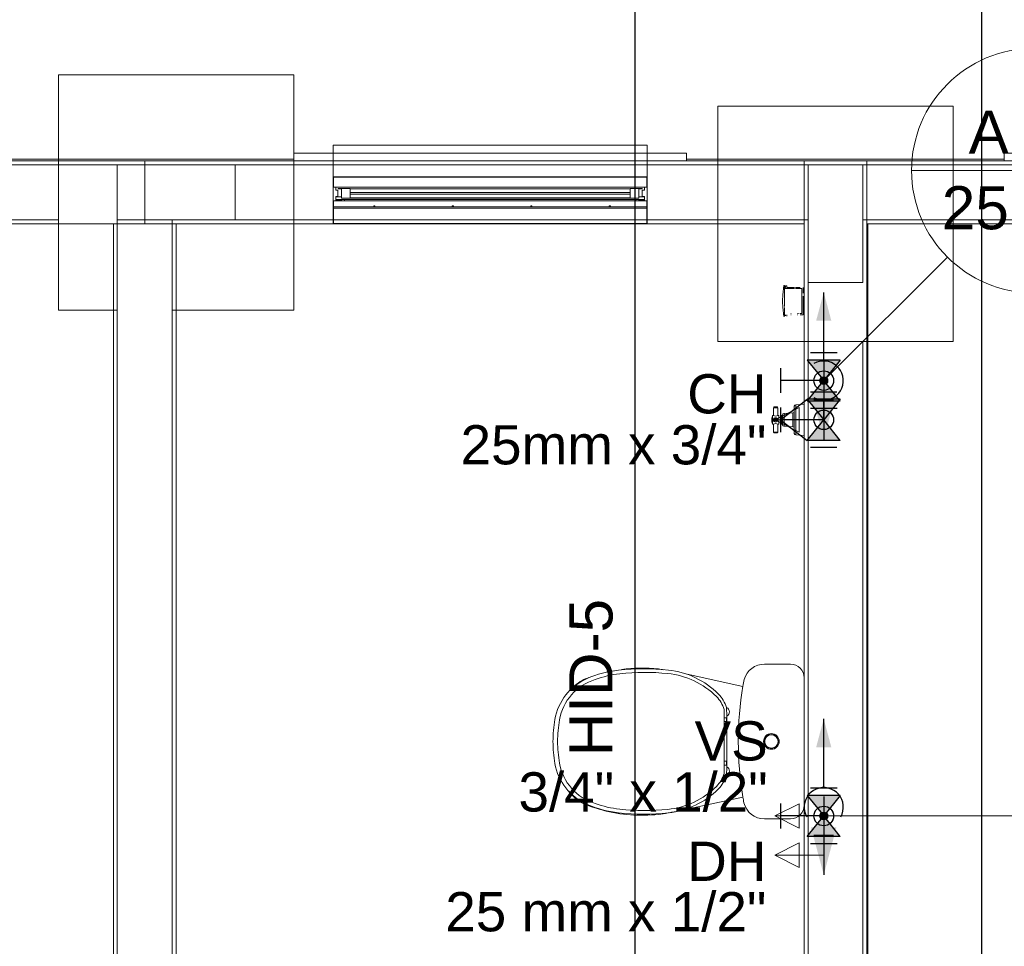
# Model space of a CAD drawing. Header units: millimetres. Extents: x -16331 to -10174, y -4135 to -3584.
# Tile 138 of 256: x -10358.94 to -10353.93, y -3988.21 to -3983.49. Entities that reach past the tile are written whole.
import ezdxf

# ---------------------------------------------------------------- set-up
doc = ezdxf.new("R2010")
doc.units = ezdxf.units.MM
doc.layers.add('A-DETL', color=7, linetype='Continuous', lineweight=5, true_color=0x00a600)
for name, color, linetype, lineweight in [('A-GLAZ', 7, 'Continuous', 5), ('AF-Indicação coluna', 5, 'Continuous', 13), ('AF-Peça de utilização', 152, 'Continuous', 18), ('DI-Detalhes', 1, 'Continuous', 30), ('I-WALL', 7, 'Continuous', 5), ('IFC-IfcBuildingElementProxy-Contorno', 250, 'Continuous', 5), ('IFC-IfcFlowFitting-Contorno', 250, 'Continuous', 5), ('IFC-IfcFurnishingElement-Contorno', 250, 'Continuous', 5), ('IFC-IfcSlab-Contorno', 250, 'Continuous', 5), ('IFC-IfcSpace-Contorno', 250, 'Continuous', 5), ('IFC-IfcWall-Contorno', 250, 'Continuous', 5), ('IFC-IfcWallStandardCase-Contorno', 250, 'Continuous', 5), ('IFC-Pilar-Contorno', 83, 'Continuous', 5), ('IFC-Sapata-Contorno', 253, 'Continuous', 5), ('IFC-Viga-Contorno', 66, 'Continuous', 5)]:
    doc.layers.add(name, color=color, linetype=linetype, lineweight=lineweight)
for name, color, linetype in [('A-WALL', 7, 'Continuous'), ('AF-Colunas', 4, 'Continuous'), ('AF-Condutos', 4, 'Continuous'), ('AF-Conexões', 4, 'Continuous'), ('AF-Sentido conduto', 7, 'Continuous'), ('P-SANR-FIXT', 7, 'Continuous'), ('Simbolos', 7, 'Continuous'), ('Simbolos_int', 8, 'Continuous'), ('Textos', 7, 'Continuous')]:
    doc.layers.add(name, color=color, linetype=linetype)
doc.styles.add('Arial', font='arial.ttf', dxfattribs={"height": 100})

msp = doc.modelspace()

# ---------------------------------------------------------------- hatches: boundary and pattern name
at = {"layer": 'AF-Colunas', "linetype": 'Continuous'}
for points in [[(-10354.8273, -3985.3298), (-10354.8274, -3985.3281), (-10354.8276, -3985.3264), (-10354.828, -3985.3247), (-10354.8285, -3985.323), (-10354.8292, -3985.3214), (-10354.83, -3985.3198), (-10354.8309, -3985.3184), (-10354.832, -3985.317), (-10354.8331, -3985.3157), (-10354.8344, -3985.3145), (-10354.8358, -3985.3134), (-10354.8373, -3985.3125), (-10354.8388, -3985.3117), (-10354.8405, -3985.311), (-10354.8421, -3985.3105), (-10354.8438, -3985.3101), (-10354.8455, -3985.3099), (-10354.8473, -3985.3098), (-10354.849, -3985.3099), (-10354.8508, -3985.3101), (-10354.8525, -3985.3105), (-10354.8541, -3985.311), (-10354.8557, -3985.3117), (-10354.8573, -3985.3125), (-10354.8588, -3985.3134), (-10354.8601, -3985.3145), (-10354.8614, -3985.3157), (-10354.8626, -3985.317), (-10354.8637, -3985.3184), (-10354.8646, -3985.3198), (-10354.8654, -3985.3214), (-10354.8661, -3985.323), (-10354.8666, -3985.3247), (-10354.867, -3985.3264), (-10354.8672, -3985.3281), (-10354.8673, -3985.3298), (-10354.8672, -3985.3316), (-10354.867, -3985.3333), (-10354.8666, -3985.335), (-10354.8661, -3985.3367), (-10354.8654, -3985.3383), (-10354.8646, -3985.3398), (-10354.8637, -3985.3413), (-10354.8626, -3985.3427), (-10354.8614, -3985.344), (-10354.8601, -3985.3452), (-10354.8588, -3985.3462), (-10354.8573, -3985.3472), (-10354.8557, -3985.348), (-10354.8541, -3985.3486), (-10354.8525, -3985.3492), (-10354.8508, -3985.3495), (-10354.849, -3985.3498), (-10354.8473, -3985.3498), (-10354.8455, -3985.3498), (-10354.8438, -3985.3495), (-10354.8421, -3985.3492), (-10354.8405, -3985.3486), (-10354.8388, -3985.348), (-10354.8373, -3985.3472), (-10354.8358, -3985.3462), (-10354.8344, -3985.3452), (-10354.8331, -3985.344), (-10354.832, -3985.3427), (-10354.8309, -3985.3413), (-10354.83, -3985.3398), (-10354.8292, -3985.3383), (-10354.8285, -3985.3367), (-10354.828, -3985.335), (-10354.8276, -3985.3333), (-10354.8274, -3985.3316)], [(-10354.8273, -3987.5498), (-10354.8274, -3987.5481), (-10354.8276, -3987.5464), (-10354.828, -3987.5447), (-10354.8285, -3987.543), (-10354.8292, -3987.5414), (-10354.83, -3987.5398), (-10354.8309, -3987.5384), (-10354.832, -3987.537), (-10354.8331, -3987.5357), (-10354.8344, -3987.5345), (-10354.8358, -3987.5335), (-10354.8373, -3987.5325), (-10354.8388, -3987.5317), (-10354.8405, -3987.531), (-10354.8421, -3987.5305), (-10354.8438, -3987.5301), (-10354.8455, -3987.5299), (-10354.8473, -3987.5298), (-10354.849, -3987.5299), (-10354.8508, -3987.5301), (-10354.8525, -3987.5305), (-10354.8541, -3987.531), (-10354.8557, -3987.5317), (-10354.8573, -3987.5325), (-10354.8588, -3987.5335), (-10354.8601, -3987.5345), (-10354.8614, -3987.5357), (-10354.8626, -3987.537), (-10354.8637, -3987.5384), (-10354.8646, -3987.5398), (-10354.8654, -3987.5414), (-10354.8661, -3987.543), (-10354.8666, -3987.5447), (-10354.867, -3987.5464), (-10354.8672, -3987.5481), (-10354.8673, -3987.5498), (-10354.8672, -3987.5516), (-10354.867, -3987.5533), (-10354.8666, -3987.555), (-10354.8661, -3987.5567), (-10354.8654, -3987.5583), (-10354.8646, -3987.5598), (-10354.8637, -3987.5613), (-10354.8626, -3987.5627), (-10354.8614, -3987.564), (-10354.8601, -3987.5652), (-10354.8588, -3987.5662), (-10354.8573, -3987.5672), (-10354.8557, -3987.568), (-10354.8541, -3987.5686), (-10354.8525, -3987.5692), (-10354.8508, -3987.5695), (-10354.849, -3987.5698), (-10354.8473, -3987.5698), (-10354.8455, -3987.5698), (-10354.8438, -3987.5695), (-10354.8421, -3987.5692), (-10354.8405, -3987.5686), (-10354.8388, -3987.568), (-10354.8373, -3987.5672), (-10354.8358, -3987.5662), (-10354.8344, -3987.5652), (-10354.8331, -3987.564), (-10354.832, -3987.5627), (-10354.8309, -3987.5613), (-10354.83, -3987.5598), (-10354.8292, -3987.5583), (-10354.8285, -3987.5567), (-10354.828, -3987.555), (-10354.8276, -3987.5533), (-10354.8274, -3987.5516)]]:
    msp.add_hatch(color=140, dxfattribs=at).paths.add_polyline_path(points)
at = {"layer": 'AF-Condutos', "linetype": 'Continuous'}
for points in [[(-10354.8473, -3984.8798), (-10354.8861, -3985.0247), (-10354.8085, -3985.0247)], [(-10354.8473, -3987.0548), (-10354.8861, -3987.1997), (-10354.8085, -3987.1997)]]:
    msp.add_hatch(color=151, dxfattribs=at).paths.add_polyline_path(points)
at = {"layer": 'AF-Sentido conduto', "linetype": 'Continuous'}
for points in [[(-10354.8473, -3985.6298), (-10354.7826, -3985.3884), (-10354.912, -3985.3884)], [(-10354.8473, -3987.8498), (-10354.7826, -3987.6084), (-10354.912, -3987.6084)]]:
    msp.add_hatch(color=140, dxfattribs=at).paths.add_polyline_path(points)
at = {"layer": 'Simbolos', "linetype": 'Continuous'}
for points in [[(-10354.8473, -3985.3298), (-10354.7631, -3985.2248), (-10354.9311, -3985.2248)], [(-10354.7631, -3985.4348), (-10354.9311, -3985.4348), (-10354.8473, -3985.3298)], [(-10354.8476, -3985.5298), (-10354.7635, -3985.4248), (-10354.9315, -3985.4248)], [(-10354.7635, -3985.6348), (-10354.9315, -3985.6348), (-10354.8476, -3985.5298)], [(-10354.8473, -3987.5498), (-10354.7631, -3987.4448), (-10354.9311, -3987.4448)], [(-10354.7631, -3987.6548), (-10354.9311, -3987.6548), (-10354.8473, -3987.5498)]]:
    msp.add_hatch(color=5, dxfattribs=at).paths.add_polyline_path(points)

# ---------------------------------------------------------------- linework, layer by layer
at = {"layer": 'A-DETL', "color": 7, "lineweight": 5}
for p, q in [((-10355.7471, -3984.1298), (-10357.3471, -3984.1298)), ((-10357.3471, -3984.1298), (-10357.3471, -3984.1698)), ((-10355.7471, -3984.1698), (-10355.7471, -3984.1298)), ((-10357.3471, -3984.1698), (-10357.3471, -3984.2898)), ((-10355.7471, -3984.2898), (-10355.7471, -3984.1698)), ((-10358.4473, -3984.2296), (-10358.4473, -3984.5096)), ((-10357.8473, -3984.2296), (-10358.4473, -3984.2296)), ((-10357.8473, -3984.5096), (-10357.8473, -3984.2296)), ((-10354.6473, -3984.2298), (-10354.9273, -3984.2298)), ((-10354.9273, -3984.2298), (-10354.9273, -3984.8298)), ((-10354.6473, -3984.8298), (-10354.6473, -3984.2298)), ((-10357.3471, -3984.2898), (-10355.7471, -3984.2898)), ((-10358.4473, -3984.5096), (-10357.8473, -3984.5096)), ((-10354.9273, -3984.8298), (-10354.6473, -3984.8298))]:
    msp.add_line(p, q, dxfattribs=at)
at = {"layer": 'A-GLAZ', "lineweight": 5}
for p, q in [((-10357.3451, -3984.2918), (-10357.3327, -3984.2917)), ((-10357.3451, -3984.3438), (-10357.3451, -3984.2918)), ((-10357.3451, -3984.2918), (-10355.7491, -3984.2918)), ((-10357.3327, -3984.2917), (-10357.3333, -3984.2898)), ((-10357.3327, -3984.2917), (-10355.7615, -3984.2917)), ((-10355.7609, -3984.2898), (-10355.7615, -3984.2917)), ((-10355.7615, -3984.2917), (-10355.7491, -3984.2918)), ((-10355.7491, -3984.2918), (-10355.7491, -3984.3438)), ((-10357.3327, -3984.344), (-10357.3451, -3984.3438)), ((-10357.3451, -3984.3438), (-10355.7491, -3984.3438)), ((-10357.3327, -3984.359), (-10357.3327, -3984.344)), ((-10357.3225, -3984.359), (-10357.3327, -3984.359)), ((-10357.3225, -3984.3906), (-10357.3225, -3984.359)), ((-10357.2597, -3984.3498), (-10357.3221, -3984.3498)), ((-10357.3221, -3984.3498), (-10357.3221, -3984.352)), ((-10357.3221, -3984.352), (-10357.3043, -3984.352)), ((-10357.3043, -3984.352), (-10357.3043, -3984.3998)), ((-10357.2597, -3984.3998), (-10357.2597, -3984.3498)), ((-10357.2597, -3984.3524), (-10355.8345, -3984.3524)), ((-10355.7721, -3984.3498), (-10355.8345, -3984.3498)), ((-10355.8345, -3984.3498), (-10355.8345, -3984.3998)), ((-10355.7899, -3984.3998), (-10355.7899, -3984.352)), ((-10355.7899, -3984.352), (-10355.7721, -3984.352)), ((-10355.7721, -3984.352), (-10355.7721, -3984.3498)), ((-10355.7717, -3984.359), (-10355.7717, -3984.3906)), ((-10355.7615, -3984.359), (-10355.7717, -3984.359)), ((-10355.7491, -3984.3438), (-10355.7615, -3984.344)), ((-10355.7615, -3984.344), (-10355.7615, -3984.359)), ((-10357.3451, -3984.5278), (-10357.3451, -3984.4138)), ((-10357.3451, -3984.4138), (-10357.2893, -3984.4138)), ((-10357.3327, -3984.4116), (-10357.3327, -3984.3906)), ((-10357.3327, -3984.3906), (-10357.3225, -3984.3906)), ((-10357.3327, -3984.3918), (-10357.3043, -3984.3918)), ((-10357.3043, -3984.4068), (-10357.3327, -3984.4068)), ((-10357.3043, -3984.4116), (-10357.3327, -3984.4116)), ((-10357.3043, -3984.3998), (-10357.2597, -3984.3998)), ((-10357.2893, -3984.4068), (-10357.3043, -3984.4068)), ((-10357.3043, -3984.4068), (-10357.3043, -3984.4116)), ((-10357.2893, -3984.4138), (-10357.2893, -3984.4068)), ((-10355.8049, -3984.4068), (-10357.2893, -3984.4068)), ((-10357.2893, -3984.4138), (-10355.8049, -3984.4138)), ((-10357.2597, -3984.3708), (-10357.2597, -3984.3788)), ((-10355.8345, -3984.3708), (-10357.2597, -3984.3708)), ((-10357.2597, -3984.3788), (-10355.8345, -3984.3788)), ((-10355.8345, -3984.3972), (-10357.2597, -3984.3972)), ((-10355.8345, -3984.3998), (-10357.2597, -3984.3998)), ((-10355.8345, -3984.3788), (-10355.8345, -3984.3708)), ((-10355.8345, -3984.3998), (-10355.7899, -3984.3998)), ((-10355.7899, -3984.4068), (-10355.8049, -3984.4068)), ((-10355.8049, -3984.4068), (-10355.8049, -3984.4138)), ((-10355.8049, -3984.4138), (-10355.7491, -3984.4138)), ((-10355.7899, -3984.3918), (-10355.7615, -3984.3918)), ((-10355.7899, -3984.4116), (-10355.7899, -3984.4068)), ((-10355.7615, -3984.4068), (-10355.7899, -3984.4068)), ((-10355.7615, -3984.4116), (-10355.7899, -3984.4116)), ((-10355.7717, -3984.3906), (-10355.7615, -3984.3906)), ((-10355.7615, -3984.3906), (-10355.7615, -3984.4116)), ((-10355.7491, -3984.4138), (-10355.7491, -3984.5278)), ((-10357.1401, -3984.4438), (-10357.3451, -3984.4438)), ((-10355.7491, -3984.4498), (-10357.3451, -3984.4498)), ((-10357.1401, -3984.4378), (-10357.1401, -3984.4438)), ((-10357.1341, -3984.4378), (-10357.1401, -3984.4378)), ((-10357.1401, -3984.4438), (-10357.1341, -3984.4438)), ((-10357.1341, -3984.4438), (-10357.1341, -3984.4378)), ((-10356.7401, -3984.4438), (-10357.1341, -3984.4438)), ((-10356.7401, -3984.4378), (-10356.7401, -3984.4438)), ((-10356.7341, -3984.4378), (-10356.7401, -3984.4378)), ((-10356.7401, -3984.4438), (-10356.7341, -3984.4438)), ((-10356.7341, -3984.4438), (-10356.7341, -3984.4378)), ((-10356.3401, -3984.4438), (-10356.7341, -3984.4438)), ((-10356.3401, -3984.4378), (-10356.3401, -3984.4438)), ((-10356.3341, -3984.4378), (-10356.3401, -3984.4378)), ((-10356.3401, -3984.4438), (-10356.3341, -3984.4438)), ((-10356.3341, -3984.4438), (-10356.3341, -3984.4378)), ((-10355.9401, -3984.4438), (-10356.3341, -3984.4438)), ((-10355.9401, -3984.4378), (-10355.9401, -3984.4438)), ((-10355.9341, -3984.4378), (-10355.9401, -3984.4378)), ((-10355.9401, -3984.4438), (-10355.9341, -3984.4438)), ((-10355.9341, -3984.4438), (-10355.9341, -3984.4378)), ((-10355.7491, -3984.4438), (-10355.9341, -3984.4438)), ((-10357.3471, -3984.5298), (-10357.3333, -3984.5298)), ((-10357.3327, -3984.528), (-10357.3451, -3984.5278)), ((-10357.3451, -3984.5278), (-10355.7491, -3984.5278)), ((-10357.3333, -3984.5298), (-10357.3327, -3984.528)), ((-10357.3333, -3984.5298), (-10355.7609, -3984.5298)), ((-10357.3327, -3984.528), (-10355.7615, -3984.528)), ((-10355.7491, -3984.5278), (-10355.7615, -3984.528)), ((-10355.7615, -3984.528), (-10355.7609, -3984.5298)), ((-10355.7609, -3984.5298), (-10355.7471, -3984.5298))]:
    msp.add_line(p, q, dxfattribs=at)
at = {"layer": 'A-WALL', "lineweight": 5}
for p, q in [((-10357.3471, -3984.1698), (-10357.5471, -3984.1698)), ((-10357.5471, -3984.1698), (-10357.5471, -3984.2098)), ((-10357.5471, -3984.2098), (-10357.3471, -3984.2098)), ((-10355.5471, -3984.1698), (-10355.7471, -3984.1698)), ((-10355.7471, -3984.2098), (-10355.5471, -3984.2098)), ((-10355.5471, -3984.2098), (-10355.5471, -3984.1698)), ((-10354.6273, -3984.5298), (-10354.6233, -3984.5338)), ((-10354.6233, -3984.5338), (-10354.6233, -3990.4698))]:
    msp.add_line(p, q, dxfattribs=at)
at = {"layer": 'AF-Colunas'}
for centre in [(-10354.8473, -3985.3298), (-10354.8473, -3987.5498)]:
    msp.add_circle(centre, 0.02, dxfattribs=at)
at = {"layer": 'AF-Condutos'}
msp.add_line((-10354.8473, -3987.5048), (-10354.8473, -3987.5298), dxfattribs=at)
for points in [[(-10354.8473, -3985.2298), (-10354.8473, -3984.8798)], [(-10354.8973, -3985.4164), (-10354.8833, -3985.4231), (-10354.8685, -3985.4276), (-10354.8531, -3985.4297), (-10354.8376, -3985.4294), (-10354.8223, -3985.4267), (-10354.8077, -3985.4217), (-10354.794, -3985.4144), (-10354.7815, -3985.4052), (-10354.7707, -3985.3941), (-10354.7617, -3985.3815), (-10354.7547, -3985.3677), (-10354.75, -3985.3529), (-10354.7476, -3985.3376), (-10354.7476, -3985.3221), (-10354.75, -3985.3068), (-10354.7547, -3985.292), (-10354.7617, -3985.2782), (-10354.7707, -3985.2656), (-10354.7815, -3985.2545), (-10354.794, -3985.2452), (-10354.8077, -3985.238), (-10354.8223, -3985.233), (-10354.8376, -3985.2303), (-10354.8531, -3985.23), (-10354.8685, -3985.2321), (-10354.8833, -3985.2365), (-10354.8973, -3985.2432)], [(-10354.8473, -3987.4048), (-10354.8473, -3987.0548)], [(-10354.7607, -3987.5548), (-10354.754, -3987.5409), (-10354.7496, -3987.526), (-10354.7475, -3987.5107), (-10354.7478, -3987.4952), (-10354.7505, -3987.4799), (-10354.7555, -3987.4652), (-10354.7627, -3987.4515), (-10354.7719, -3987.4391), (-10354.783, -3987.4282), (-10354.7956, -3987.4192), (-10354.8095, -3987.4123), (-10354.8242, -3987.4075), (-10354.8395, -3987.4051), (-10354.855, -3987.4051), (-10354.8704, -3987.4075), (-10354.8851, -3987.4123), (-10354.899, -3987.4192), (-10354.9116, -3987.4282), (-10354.9226, -3987.4391), (-10354.9319, -3987.4515), (-10354.9391, -3987.4652), (-10354.9441, -3987.4799), (-10354.9468, -3987.4952), (-10354.9471, -3987.5107), (-10354.945, -3987.526), (-10354.9406, -3987.5409), (-10354.9339, -3987.5548)]]:
    msp.add_lwpolyline(points, dxfattribs=at)
at = {"layer": 'AF-Conexões'}
for p, q in [((-10354.8473, -3985.3298), (-10354.8473, -3985.4298)), ((-10354.7973, -3985.4298), (-10354.8973, -3985.4298)), ((-10354.8973, -3985.4298), (-10354.7973, -3985.4298)), ((-10354.8473, -3985.5298), (-10354.8473, -3985.4298)), ((-10354.8473, -3987.5498), (-10354.8473, -3987.6498)), ((-10354.7973, -3987.6498), (-10354.8973, -3987.6498))]:
    msp.add_line(p, q, dxfattribs=at)
for centre in [(-10354.8473, -3985.3298), (-10354.8473, -3985.5298), (-10354.8473, -3987.5498), (-10354.8473, -3987.5498)]:
    msp.add_circle(centre, 0.05, dxfattribs=at)
at = {"layer": 'AF-Indicação coluna'}
for p, q in [((-10354.3998, -3984.2588), (-10353.1526, -3984.2588)), ((-10354.2172, -3984.6997), (-10354.8331, -3985.3157)), ((-10353.3462, -3987.5498), (-10354.8273, -3987.5498))]:
    msp.add_line(p, q, dxfattribs=at)
msp.add_circle((-10353.7762, -3984.2588), 0.6236, dxfattribs=at)
at = {"layer": 'AF-Peça de utilização'}
for p, q in [((-10354.9723, -3985.4673), (-10355.0973, -3985.5298)), ((-10354.9723, -3985.5923), (-10354.9723, -3985.4673)), ((-10354.8473, -3985.5298), (-10355.0973, -3985.5298)), ((-10355.0973, -3985.5298), (-10354.9723, -3985.5923)), ((-10354.9723, -3987.4873), (-10355.0973, -3987.5498)), ((-10354.9723, -3987.6123), (-10354.9723, -3987.4873)), ((-10354.8473, -3987.5498), (-10355.0973, -3987.5498)), ((-10355.0973, -3987.5498), (-10354.9723, -3987.6123)), ((-10354.8973, -3987.6498), (-10354.7973, -3987.6498)), ((-10354.8473, -3987.7498), (-10354.8473, -3987.6498)), ((-10354.9723, -3987.6873), (-10355.0973, -3987.7498)), ((-10354.9723, -3987.8123), (-10354.9723, -3987.6873)), ((-10354.8473, -3987.7498), (-10355.0973, -3987.7498)), ((-10355.0973, -3987.7498), (-10354.9723, -3987.8123))]:
    msp.add_line(p, q, dxfattribs=at)
for centre in [(-10354.8473, -3985.5298), (-10354.8473, -3987.5498)]:
    msp.add_circle(centre, 0.05, dxfattribs=at)
at = {"layer": 'AF-Sentido conduto'}
for points in [[(-10354.8473, -3985.2298), (-10354.8473, -3985.6298)], [(-10354.8473, -3987.4498), (-10354.8473, -3987.8498)]]:
    msp.add_lwpolyline(points, dxfattribs=at)
at = {"layer": 'DI-Detalhes'}
msp.add_line((-10355.8107, -3981.9069), (-10355.8107, -3991.7811), dxfattribs=at)
msp.add_lwpolyline([(-10359.1417, -3982.8737), (-10354.0429, -3982.8737), (-10354.0429, -3990.783), (-10359.1417, -3990.783), (-10359.1417, -3982.8737)], dxfattribs=at)
at = {"layer": 'I-WALL', "lineweight": 5}
for p, q in [((-10357.3471, -3984.2098), (-10359.3671, -3984.2098)), ((-10353.7272, -3984.2098), (-10355.7471, -3984.2098)), ((-10357.3471, -3984.5298), (-10357.3471, -3984.2898)), ((-10355.7471, -3984.2898), (-10355.7471, -3984.5298)), ((-10359.3671, -3984.5298), (-10358.4671, -3984.5298)), ((-10358.4671, -3984.5298), (-10358.4671, -3990.4698)), ((-10358.1471, -3989.9698), (-10358.1471, -3984.5298)), ((-10358.1471, -3984.5298), (-10357.3471, -3984.5298)), ((-10355.7471, -3984.5298), (-10354.9473, -3984.5298)), ((-10354.9473, -3984.5298), (-10354.9473, -3989.9698)), ((-10354.6273, -3984.5298), (-10353.7272, -3984.5298)), ((-10354.6273, -3990.4698), (-10354.6273, -3984.5298))]:
    msp.add_line(p, q, dxfattribs=at)
at = {"layer": 'IFC-IfcBuildingElementProxy-Contorno', "lineweight": 5}
for p, q in [((-10355.0515, -3984.8452), (-10355.0557, -3984.8929)), ((-10355.0502, -3984.8452), (-10355.0515, -3984.8452)), ((-10355.0474, -3984.8452), (-10355.0502, -3984.8452)), ((-10355.0474, -3984.8541), (-10355.0474, -3984.8452)), ((-10355.0474, -3984.8601), (-10355.0474, -3984.8541)), ((-10355.0474, -3984.8911), (-10355.0474, -3984.8601)), ((-10355.0558, -3984.8954), (-10355.0577, -3984.9187)), ((-10355.0577, -3984.9187), (-10355.0577, -3984.9205)), ((-10355.0557, -3984.8929), (-10355.0558, -3984.8954)), ((-10355.0474, -3984.8961), (-10355.0474, -3984.8911)), ((-10355.0474, -3984.9191), (-10355.0474, -3984.8961)), ((-10355.0474, -3984.9241), (-10355.0474, -3984.9191)), ((-10355.0577, -3984.9205), (-10355.0577, -3984.9228)), ((-10355.0577, -3984.9228), (-10355.0577, -3984.9254)), ((-10355.0577, -3984.9254), (-10355.0577, -3984.9277)), ((-10355.0577, -3984.9277), (-10355.0577, -3984.9295)), ((-10355.0577, -3984.9295), (-10355.0558, -3984.9528)), ((-10355.0558, -3984.9528), (-10355.0557, -3984.9553)), ((-10355.0557, -3984.9553), (-10355.0515, -3985.003)), ((-10355.0474, -3984.9291), (-10355.0474, -3984.9241)), ((-10355.0474, -3984.9521), (-10355.0474, -3984.9291)), ((-10355.0474, -3984.9881), (-10355.0474, -3984.9571)), ((-10355.0515, -3985.003), (-10355.0502, -3985.003)), ((-10355.0474, -3984.9941), (-10355.0474, -3984.9881)), ((-10355.0474, -3985.003), (-10355.0474, -3984.9941))]:
    msp.add_line(p, q, dxfattribs=at)
at = {"layer": 'IFC-IfcFlowFitting-Contorno', "lineweight": 5}
for p, q in [((-10355.0474, -3984.8541), (-10355.0474, -3984.8583)), ((-10355.0436, -3984.8541), (-10355.0474, -3984.8541)), ((-10355.0474, -3984.8583), (-10355.0474, -3984.8601)), ((-10355.0474, -3984.8601), (-10355.0294, -3984.8601)), ((-10355.0419, -3984.8541), (-10355.0436, -3984.8541)), ((-10355.0419, -3984.8462), (-10355.0419, -3984.8475)), ((-10355.0399, -3984.8462), (-10355.0419, -3984.8462)), ((-10355.0419, -3984.8475), (-10355.0419, -3984.8487)), ((-10355.0419, -3984.8487), (-10355.0419, -3984.8541)), ((-10355.0359, -3984.8462), (-10355.0399, -3984.8462)), ((-10355.0359, -3984.8475), (-10355.0359, -3984.8462)), ((-10355.0359, -3984.8487), (-10355.0359, -3984.8475)), ((-10355.0359, -3984.8541), (-10355.0359, -3984.8487)), ((-10355.0248, -3984.8541), (-10355.0359, -3984.8541)), ((-10355.0294, -3984.8601), (-10355.028, -3984.8601)), ((-10355.028, -3984.8601), (-10355.0198, -3984.8601)), ((-10355.0201, -3984.8541), (-10355.0248, -3984.8541)), ((-10355.0198, -3984.8541), (-10355.0201, -3984.8541)), ((-10355.0184, -3984.8541), (-10355.0198, -3984.8541)), ((-10355.0198, -3984.8601), (-10355.0184, -3984.8601)), ((-10355.0176, -3984.8541), (-10355.0184, -3984.8541)), ((-10355.0184, -3984.8601), (-10355.0176, -3984.8601)), ((-10355.015, -3984.8541), (-10355.0176, -3984.8541)), ((-10355.0176, -3984.8601), (-10355.015, -3984.8601)), ((-10355.0141, -3984.8541), (-10355.015, -3984.8541)), ((-10355.015, -3984.8601), (-10355.0141, -3984.8601)), ((-10355.0102, -3984.8541), (-10355.0141, -3984.8541)), ((-10355.0141, -3984.8601), (-10355.0102, -3984.8601)), ((-10355.0094, -3984.8541), (-10355.0102, -3984.8541)), ((-10355.0102, -3984.8601), (-10355.0094, -3984.8601)), ((-10355.0043, -3984.8541), (-10355.0094, -3984.8541)), ((-10355.0094, -3984.8601), (-10355.0043, -3984.8601)), ((-10355.0037, -3984.8541), (-10355.0043, -3984.8541)), ((-10355.0043, -3984.8601), (-10355.0037, -3984.8601)), ((-10354.998, -3984.8541), (-10355.0037, -3984.8541)), ((-10355.0037, -3984.8601), (-10354.998, -3984.8601)), ((-10354.9974, -3984.8541), (-10354.998, -3984.8541)), ((-10354.998, -3984.8601), (-10354.9974, -3984.8601)), ((-10354.9969, -3984.8541), (-10354.9974, -3984.8541)), ((-10354.9974, -3984.8601), (-10354.9969, -3984.8601)), ((-10354.9905, -3984.8541), (-10354.9911, -3984.8541)), ((-10354.9911, -3984.8601), (-10354.9905, -3984.8601)), ((-10354.9854, -3984.8541), (-10354.9905, -3984.8541)), ((-10354.9905, -3984.8601), (-10354.9854, -3984.8601)), ((-10354.9846, -3984.8541), (-10354.9854, -3984.8541)), ((-10354.9854, -3984.8601), (-10354.9846, -3984.8601)), ((-10354.9807, -3984.8541), (-10354.9846, -3984.8541)), ((-10354.9846, -3984.8601), (-10354.9807, -3984.8601)), ((-10354.9798, -3984.8541), (-10354.9807, -3984.8541)), ((-10354.9807, -3984.8601), (-10354.9798, -3984.8601)), ((-10354.9772, -3984.8541), (-10354.9798, -3984.8541)), ((-10354.9798, -3984.8601), (-10354.9772, -3984.8601)), ((-10354.9765, -3984.8541), (-10354.9772, -3984.8541)), ((-10354.9772, -3984.8601), (-10354.9765, -3984.8601)), ((-10354.9751, -3984.8541), (-10354.9765, -3984.8541)), ((-10354.9765, -3984.8601), (-10354.9751, -3984.8601)), ((-10354.9687, -3984.8541), (-10354.9751, -3984.8541)), ((-10354.9751, -3984.8601), (-10354.9747, -3984.8601)), ((-10354.9747, -3984.8601), (-10354.9699, -3984.8601)), ((-10354.9699, -3984.8601), (-10354.9584, -3984.8601)), ((-10354.9675, -3984.8541), (-10354.9687, -3984.8541)), ((-10354.9584, -3984.8601), (-10354.9584, -3984.8794)), ((-10354.9524, -3984.877), (-10354.9524, -3984.8541)), ((-10354.9584, -3984.8805), (-10354.9584, -3984.8818)), ((-10354.9584, -3984.8818), (-10354.9584, -3984.8839)), ((-10354.9584, -3984.8839), (-10354.9584, -3984.8861)), ((-10354.9584, -3984.8861), (-10354.9584, -3984.8983)), ((-10354.9584, -3984.8983), (-10354.9584, -3984.9001)), ((-10354.9584, -3984.9001), (-10354.9584, -3984.901)), ((-10354.9584, -3984.902), (-10354.9584, -3984.9046)), ((-10354.9584, -3984.9046), (-10354.9584, -3984.9058)), ((-10354.9584, -3984.9058), (-10354.9584, -3984.9072)), ((-10354.9584, -3984.9072), (-10354.9584, -3984.9105)), ((-10354.9584, -3984.9105), (-10354.9584, -3984.9117)), ((-10354.9584, -3984.9117), (-10354.9584, -3984.9132)), ((-10354.9584, -3984.9132), (-10354.9584, -3984.9171)), ((-10354.9584, -3984.9171), (-10354.9584, -3984.9183)), ((-10354.9584, -3984.9195), (-10354.9584, -3984.9241)), ((-10354.9524, -3984.8783), (-10354.9524, -3984.877)), ((-10354.9524, -3984.8797), (-10354.9524, -3984.8783)), ((-10354.9524, -3984.882), (-10354.9524, -3984.8797)), ((-10354.9524, -3984.8844), (-10354.9524, -3984.882)), ((-10354.9524, -3984.9001), (-10354.9524, -3984.8983)), ((-10354.9524, -3984.901), (-10354.9524, -3984.9001)), ((-10354.9524, -3984.9046), (-10354.9524, -3984.902)), ((-10354.9524, -3984.9058), (-10354.9524, -3984.9046)), ((-10354.9524, -3984.9072), (-10354.9524, -3984.9058)), ((-10354.9524, -3984.9105), (-10354.9524, -3984.9072)), ((-10354.9524, -3984.9117), (-10354.9524, -3984.9105)), ((-10354.9524, -3984.9132), (-10354.9524, -3984.9117)), ((-10354.9524, -3984.9171), (-10354.9524, -3984.9132)), ((-10354.9524, -3984.9182), (-10354.9524, -3984.9171)), ((-10354.9524, -3984.9195), (-10354.9524, -3984.9182)), ((-10354.9524, -3984.9241), (-10354.9524, -3984.9195)), ((-10354.9584, -3984.9241), (-10354.9584, -3984.9287)), ((-10354.9584, -3984.9287), (-10354.9584, -3984.9299)), ((-10354.9584, -3984.9299), (-10354.9584, -3984.9311)), ((-10354.9584, -3984.9311), (-10354.9584, -3984.935)), ((-10354.9584, -3984.935), (-10354.9584, -3984.9365)), ((-10354.9584, -3984.9365), (-10354.9584, -3984.9377)), ((-10354.9584, -3984.9377), (-10354.9584, -3984.941)), ((-10354.9584, -3984.941), (-10354.9584, -3984.9424)), ((-10354.9584, -3984.9424), (-10354.9584, -3984.9436)), ((-10354.9584, -3984.9436), (-10354.9584, -3984.9462)), ((-10354.9584, -3984.9472), (-10354.9584, -3984.9481)), ((-10354.9584, -3984.9481), (-10354.9584, -3984.9499)), ((-10354.9584, -3984.9499), (-10354.9584, -3984.9621)), ((-10354.9584, -3984.9621), (-10354.9584, -3984.9643)), ((-10354.9584, -3984.9643), (-10354.9584, -3984.9664)), ((-10354.9584, -3984.9664), (-10354.9584, -3984.9677)), ((-10354.9584, -3984.9688), (-10354.9584, -3984.9881)), ((-10354.9524, -3984.9287), (-10354.9524, -3984.9241)), ((-10354.9524, -3984.9299), (-10354.9524, -3984.9287)), ((-10354.9524, -3984.9311), (-10354.9524, -3984.9299)), ((-10354.9524, -3984.935), (-10354.9524, -3984.9311)), ((-10354.9524, -3984.9365), (-10354.9524, -3984.935)), ((-10354.9524, -3984.9377), (-10354.9524, -3984.9365)), ((-10354.9524, -3984.941), (-10354.9524, -3984.9377)), ((-10354.9524, -3984.9424), (-10354.9524, -3984.941)), ((-10354.9524, -3984.9436), (-10354.9524, -3984.9424)), ((-10354.9524, -3984.9462), (-10354.9524, -3984.9436)), ((-10354.9524, -3984.9481), (-10354.9524, -3984.9472)), ((-10354.9524, -3984.9499), (-10354.9524, -3984.9481)), ((-10354.9524, -3984.9638), (-10354.9524, -3984.9499)), ((-10354.9524, -3984.9662), (-10354.9524, -3984.9638)), ((-10354.9524, -3984.9685), (-10354.9524, -3984.9662)), ((-10354.9524, -3984.9699), (-10354.9524, -3984.9685)), ((-10354.9524, -3984.9712), (-10354.9524, -3984.9699)), ((-10355.0419, -3984.9941), (-10355.0419, -3984.9995)), ((-10355.0359, -3984.9995), (-10355.0359, -3984.9941)), ((-10355.0359, -3985.0007), (-10355.0359, -3984.9995)), ((-10355.0141, -3984.9881), (-10355.015, -3984.9881)), ((-10355.015, -3984.9941), (-10355.0141, -3984.9941)), ((-10354.9798, -3984.9881), (-10354.9807, -3984.9881)), ((-10354.9807, -3984.9941), (-10354.9798, -3984.9941)), ((-10354.9747, -3984.9881), (-10354.9751, -3984.9881)), ((-10354.9584, -3984.9881), (-10354.9699, -3984.9881)), ((-10354.9675, -3984.9941), (-10354.9524, -3984.9941)), ((-10354.9524, -3984.9941), (-10354.9524, -3984.9712))]:
    msp.add_line(p, q, dxfattribs=at)
at = {"layer": 'IFC-IfcFurnishingElement-Contorno', "lineweight": 5}
for p, q in [((-10357.3471, -3984.1298), (-10357.3471, -3984.1315)), ((-10355.7471, -3984.1298), (-10357.3471, -3984.1298)), ((-10357.3471, -3984.1315), (-10357.3471, -3984.1363)), ((-10357.3471, -3984.1363), (-10357.3471, -3984.1428)), ((-10357.3471, -3984.1428), (-10357.3471, -3984.1698)), ((-10355.7471, -3984.1315), (-10355.7471, -3984.1298)), ((-10355.7471, -3984.1363), (-10355.7471, -3984.1315)), ((-10355.7471, -3984.1428), (-10355.7471, -3984.1363)), ((-10355.7471, -3984.1698), (-10355.7471, -3984.1428))]:
    msp.add_line(p, q, dxfattribs=at)
at = {"layer": 'IFC-IfcSlab-Contorno', "lineweight": 5}
for p, q in [((-10359.1671, -3984.2098), (-10357.5471, -3984.2098)), ((-10355.5471, -3984.2098), (-10353.9272, -3984.2098))]:
    msp.add_line(p, q, dxfattribs=at)
at = {"layer": 'IFC-IfcSpace-Contorno', "lineweight": 5}
for p, q in [((-10358.4671, -3984.5298), (-10362.9948, -3984.5298)), ((-10358.4671, -3989.9698), (-10358.4671, -3984.5298)), ((-10358.1471, -3984.5298), (-10358.1471, -3989.6611)), ((-10357.9655, -3984.5298), (-10358.1471, -3984.5298)), ((-10355.093, -3984.5298), (-10357.9655, -3984.5298)), ((-10355.0782, -3984.5298), (-10355.093, -3984.5298)), ((-10355.0628, -3984.5298), (-10355.0782, -3984.5298)), ((-10355.0603, -3984.5298), (-10355.0628, -3984.5298)), ((-10355.0577, -3984.5298), (-10355.0603, -3984.5298)), ((-10355.0551, -3984.5298), (-10355.0577, -3984.5298)), ((-10355.0527, -3984.5298), (-10355.0551, -3984.5298)), ((-10355.0474, -3984.5298), (-10355.0527, -3984.5298)), ((-10355.0364, -3984.5298), (-10355.0474, -3984.5298)), ((-10355.0272, -3984.5298), (-10355.0364, -3984.5298)), ((-10354.9471, -3984.5298), (-10355.0272, -3984.5298)), ((-10354.9471, -3984.8452), (-10354.9471, -3984.5298)), ((-10354.6271, -3984.5298), (-10354.6271, -3989.812)), ((-10354.3547, -3984.5298), (-10354.6271, -3984.5298)), ((-10349.8271, -3984.5298), (-10354.3547, -3984.5298)), ((-10354.9471, -3984.8462), (-10354.9471, -3984.8452)), ((-10354.9471, -3984.8541), (-10354.9471, -3984.8462)), ((-10354.9471, -3985.003), (-10354.9471, -3984.8541)), ((-10354.9471, -3986.1925), (-10354.9471, -3985.003)), ((-10354.9471, -3987.0047), (-10354.9471, -3986.1925)), ((-10354.9471, -3989.6611), (-10354.9471, -3987.0047))]:
    msp.add_line(p, q, dxfattribs=at)
at = {"layer": 'IFC-IfcWall-Contorno', "lineweight": 5}
for p, q in [((-10357.5471, -3984.1998), (-10359.1671, -3984.1998)), ((-10359.1671, -3984.2098), (-10358.3071, -3984.2098)), ((-10358.4671, -3984.2098), (-10358.9816, -3984.2098)), ((-10358.3715, -3984.2098), (-10358.4671, -3984.2098)), ((-10358.3071, -3984.2098), (-10358.3715, -3984.2098)), ((-10358.3071, -3984.4011), (-10358.3071, -3984.2098)), ((-10358.3071, -3984.2098), (-10358.3071, -3984.3386)), ((-10358.2427, -3984.2098), (-10358.3071, -3984.2098)), ((-10358.3071, -3984.2098), (-10357.5471, -3984.2098)), ((-10358.1471, -3984.2098), (-10358.2427, -3984.2098)), ((-10357.6962, -3984.2098), (-10358.1471, -3984.2098)), ((-10357.5471, -3984.2098), (-10357.6962, -3984.2098)), ((-10357.3471, -3984.1698), (-10357.5471, -3984.1698)), ((-10357.5471, -3984.1698), (-10357.5471, -3984.1998)), ((-10357.5471, -3984.1998), (-10357.5471, -3984.2098)), ((-10357.3471, -3984.2098), (-10357.5471, -3984.2098)), ((-10357.5471, -3984.2098), (-10357.3471, -3984.2098)), ((-10355.7471, -3984.1698), (-10357.3471, -3984.1698)), ((-10356.4162, -3984.2098), (-10357.3471, -3984.2098)), ((-10357.3471, -3984.2098), (-10355.7471, -3984.2098)), ((-10356.2308, -3984.2098), (-10356.4162, -3984.2098)), ((-10355.7471, -3984.2098), (-10356.2308, -3984.2098)), ((-10355.5471, -3984.1698), (-10355.7471, -3984.1698)), ((-10355.5471, -3984.2098), (-10355.7471, -3984.2098)), ((-10355.7471, -3984.2098), (-10355.5471, -3984.2098)), ((-10355.5471, -3984.1998), (-10355.5471, -3984.1698)), ((-10355.5471, -3984.2098), (-10355.5471, -3984.1998)), ((-10353.9272, -3984.1998), (-10355.5471, -3984.1998)), ((-10355.375, -3984.2098), (-10355.5471, -3984.2098)), ((-10355.5471, -3984.2098), (-10354.9471, -3984.2098)), ((-10355.1924, -3984.2098), (-10355.375, -3984.2098)), ((-10354.9471, -3984.2098), (-10355.1924, -3984.2098)), ((-10354.9471, -3984.308), (-10354.9471, -3984.2098)), ((-10354.9471, -3984.2098), (-10354.6271, -3984.2098)), ((-10354.6271, -3984.2098), (-10354.6271, -3984.4317)), ((-10354.1458, -3984.2098), (-10354.6271, -3984.2098)), ((-10354.6271, -3984.2098), (-10353.9272, -3984.2098)), ((-10353.9272, -3984.2098), (-10354.1458, -3984.2098)), ((-10353.9272, -3984.1698), (-10353.9272, -3984.1998)), ((-10353.7272, -3984.1698), (-10353.9272, -3984.1698)), ((-10353.9272, -3984.1998), (-10353.9272, -3984.2098)), ((-10353.7272, -3984.2098), (-10353.9272, -3984.2098)), ((-10353.9272, -3984.2098), (-10353.7272, -3984.2098)), ((-10354.9471, -3984.5298), (-10354.9471, -3984.308)), ((-10358.3071, -3984.3386), (-10358.3071, -3984.5298)), ((-10358.3071, -3984.5298), (-10358.3071, -3984.4011)), ((-10354.6271, -3984.4317), (-10354.6271, -3984.5298)), ((-10358.9816, -3984.5298), (-10358.4671, -3984.5298)), ((-10358.4671, -3984.5298), (-10358.3715, -3984.5298)), ((-10358.3715, -3984.5298), (-10358.3071, -3984.5298)), ((-10358.3071, -3984.5298), (-10358.2427, -3984.5298)), ((-10358.2427, -3984.5298), (-10358.1471, -3984.5298)), ((-10358.1471, -3984.5298), (-10357.6962, -3984.5298)), ((-10357.6962, -3984.5298), (-10357.5471, -3984.5298)), ((-10357.5471, -3984.5298), (-10357.3471, -3984.5298)), ((-10357.3471, -3984.5298), (-10356.4162, -3984.5298)), ((-10356.4162, -3984.5298), (-10356.2308, -3984.5298)), ((-10356.2308, -3984.5298), (-10355.7471, -3984.5298)), ((-10355.7471, -3984.5298), (-10355.375, -3984.5298)), ((-10355.375, -3984.5298), (-10355.1924, -3984.5298)), ((-10355.1924, -3984.5298), (-10354.9471, -3984.5298)), ((-10354.6271, -3984.5298), (-10354.1458, -3984.5298)), ((-10354.1458, -3984.5298), (-10353.9272, -3984.5298)), ((-10353.9272, -3984.5298), (-10353.7272, -3984.5298))]:
    msp.add_line(p, q, dxfattribs=at)
at = {"layer": 'IFC-IfcWallStandardCase-Contorno', "lineweight": 5}
for p, q in [((-10354.7252, -3984.2098), (-10354.9471, -3984.2098)), ((-10354.9471, -3984.2098), (-10354.9471, -3984.5298)), ((-10354.6271, -3984.2098), (-10354.7252, -3984.2098)), ((-10354.6271, -3984.5298), (-10354.6271, -3984.2098)), ((-10358.4671, -3984.5298), (-10358.4671, -3988.3016)), ((-10358.3071, -3984.5298), (-10358.4671, -3984.5298)), ((-10358.2452, -3984.5298), (-10358.3071, -3984.5298)), ((-10358.1471, -3984.5298), (-10358.2452, -3984.5298)), ((-10358.1471, -3988.3016), (-10358.1471, -3984.5298)), ((-10354.9471, -3984.5298), (-10354.9471, -3988.3144)), ((-10354.6271, -3988.3144), (-10354.6271, -3984.5298))]:
    msp.add_line(p, q, dxfattribs=at)
at = {"layer": 'IFC-Pilar-Contorno', "lineweight": 5}
for p, q in [((-10358.4473, -3984.2298), (-10358.4473, -3984.4738)), ((-10358.3701, -3984.2298), (-10358.4473, -3984.2298)), ((-10357.8473, -3984.2298), (-10358.3701, -3984.2298)), ((-10357.8473, -3984.2659), (-10357.8473, -3984.2298)), ((-10357.8473, -3984.5098), (-10357.8473, -3984.2659)), ((-10354.9273, -3984.2298), (-10354.9273, -3984.5098)), ((-10354.8913, -3984.2298), (-10354.9273, -3984.2298)), ((-10354.6473, -3984.2298), (-10354.8913, -3984.2298)), ((-10354.6473, -3984.307), (-10354.6473, -3984.2298)), ((-10354.6473, -3984.5098), (-10354.6473, -3984.307)), ((-10358.4473, -3984.4738), (-10358.4473, -3984.5098)), ((-10358.4473, -3984.5098), (-10358.1673, -3984.5098)), ((-10358.1673, -3984.5098), (-10357.9245, -3984.5098)), ((-10357.9245, -3984.5098), (-10357.8473, -3984.5098)), ((-10354.9273, -3984.5098), (-10354.9273, -3984.7526)), ((-10354.6473, -3984.8298), (-10354.6473, -3984.5098)), ((-10354.9273, -3984.7526), (-10354.9273, -3984.8298)), ((-10354.9273, -3984.8298), (-10354.6833, -3984.8298)), ((-10354.6833, -3984.8298), (-10354.6473, -3984.8298))]:
    msp.add_line(p, q, dxfattribs=at)
at = {"layer": 'IFC-Sapata-Contorno', "lineweight": 5}
for p, q in [((-10358.7473, -3983.7698), (-10358.7473, -3984.2298)), ((-10358.4473, -3983.7698), (-10358.7473, -3983.7698)), ((-10358.1673, -3983.7698), (-10358.4473, -3983.7698)), ((-10357.5473, -3983.7698), (-10358.1673, -3983.7698)), ((-10357.5473, -3984.2298), (-10357.5473, -3983.7698)), ((-10355.3873, -3983.9298), (-10355.3873, -3984.2298)), ((-10354.9273, -3983.9298), (-10355.3873, -3983.9298)), ((-10354.6473, -3983.9298), (-10354.9273, -3983.9298)), ((-10354.1873, -3983.9298), (-10354.6473, -3983.9298)), ((-10354.1873, -3984.2298), (-10354.1873, -3983.9298)), ((-10358.7473, -3984.2298), (-10358.7473, -3984.5098)), ((-10357.5473, -3984.5098), (-10357.5473, -3984.2298)), ((-10355.3873, -3984.2298), (-10355.3873, -3984.5098)), ((-10354.1873, -3984.5098), (-10354.1873, -3984.2298)), ((-10358.7473, -3984.5098), (-10358.7473, -3984.9698)), ((-10357.5473, -3984.9698), (-10357.5473, -3984.5098)), ((-10355.3873, -3984.5098), (-10355.3873, -3984.8298)), ((-10354.1873, -3985.1298), (-10354.1873, -3984.5098)), ((-10355.3873, -3984.8298), (-10355.3873, -3985.1298)), ((-10358.7473, -3984.9698), (-10358.4473, -3984.9698)), ((-10358.1673, -3984.9698), (-10357.8473, -3984.9698)), ((-10357.8473, -3984.9698), (-10357.5473, -3984.9698)), ((-10355.3873, -3985.1298), (-10354.9273, -3985.1298)), ((-10354.9273, -3985.1298), (-10354.6473, -3985.1298)), ((-10354.6473, -3985.1298), (-10354.1873, -3985.1298))]:
    msp.add_line(p, q, dxfattribs=at)
at = {"layer": 'IFC-Viga-Contorno', "lineweight": 5}
for p, q in [((-10358.7473, -3984.2298), (-10362.6673, -3984.2298)), ((-10358.4473, -3984.2298), (-10358.7473, -3984.2298)), ((-10357.8473, -3984.2298), (-10357.8473, -3984.5098)), ((-10357.5473, -3984.2298), (-10357.8473, -3984.2298)), ((-10355.3873, -3984.2298), (-10357.5473, -3984.2298)), ((-10354.9273, -3984.2298), (-10355.3873, -3984.2298)), ((-10354.9273, -3984.5098), (-10354.9273, -3984.2298)), ((-10354.6473, -3984.2298), (-10354.6473, -3984.5098)), ((-10354.1873, -3984.2298), (-10354.6473, -3984.2298)), ((-10350.2671, -3984.2298), (-10354.1873, -3984.2298)), ((-10362.6673, -3984.5098), (-10358.7473, -3984.5098)), ((-10358.4473, -3984.5098), (-10358.4473, -3984.9698)), ((-10358.1673, -3984.5098), (-10358.4473, -3984.5098)), ((-10358.1673, -3984.9698), (-10358.1673, -3984.5098)), ((-10357.8473, -3984.5098), (-10357.5473, -3984.5098)), ((-10357.5473, -3984.5098), (-10355.3873, -3984.5098)), ((-10355.3873, -3984.5098), (-10354.9273, -3984.5098)), ((-10354.6473, -3984.5098), (-10354.1873, -3984.5098)), ((-10354.1873, -3984.5098), (-10350.2671, -3984.5098)), ((-10354.9273, -3984.8298), (-10354.9273, -3985.1298)), ((-10358.4473, -3984.9698), (-10358.4473, -3989.3696)), ((-10358.1673, -3989.3696), (-10358.1673, -3984.9698)), ((-10354.9273, -3985.1298), (-10354.9273, -3989.3696)), ((-10354.6473, -3989.3696), (-10354.6473, -3985.1298))]:
    msp.add_line(p, q, dxfattribs=at)
at = {"layer": 'P-SANR-FIXT', "lineweight": 5}
for p, q in [((-10355.1034, -3985.5078), (-10355.1034, -3985.4678)), ((-10355.1034, -3985.4678), (-10355.0814, -3985.4678)), ((-10355.0994, -3985.4638), (-10355.0854, -3985.4638)), ((-10355.0814, -3985.4678), (-10355.0814, -3985.5078)), ((-10354.9985, -3985.4883), (-10354.9975, -3985.4605)), ((-10354.9901, -3985.4528), (-10354.9473, -3985.4498)), ((-10354.9901, -3985.6068), (-10354.9901, -3985.4528)), ((-10355.1104, -3985.5136), (-10355.1084, -3985.5136)), ((-10355.1084, -3985.5136), (-10355.1084, -3985.5098)), ((-10355.1084, -3985.5461), (-10355.1084, -3985.5136)), ((-10355.1064, -3985.5078), (-10355.1034, -3985.5078)), ((-10355.0764, -3985.5115), (-10355.0764, -3985.5175)), ((-10355.0764, -3985.5175), (-10355.0631, -3985.5175)), ((-10355.0764, -3985.5175), (-10355.0764, -3985.5422)), ((-10355.0631, -3985.5175), (-10355.0631, -3985.5108)), ((-10355.0631, -3985.5175), (-10355.0631, -3985.5422)), ((-10355.0573, -3985.5108), (-10355.0573, -3985.5053)), ((-10355.0573, -3985.5108), (-10355.0573, -3985.5488)), ((-10355.0498, -3985.4973), (-10355.0041, -3985.4941)), ((-10355.0498, -3985.5624), (-10355.0498, -3985.4973)), ((-10355.0041, -3985.4941), (-10355.0041, -3985.5656)), ((-10354.9985, -3985.5713), (-10354.9985, -3985.4883)), ((-10355.1084, -3985.5461), (-10355.1105, -3985.5461)), ((-10355.1084, -3985.5498), (-10355.1084, -3985.5461)), ((-10355.1034, -3985.5518), (-10355.1064, -3985.5518)), ((-10355.1034, -3985.5918), (-10355.1034, -3985.5518)), ((-10355.0814, -3985.5519), (-10355.0814, -3985.5918)), ((-10355.0631, -3985.5422), (-10355.0764, -3985.5422)), ((-10355.0764, -3985.5422), (-10355.0764, -3985.5482)), ((-10355.0631, -3985.5488), (-10355.0631, -3985.5422)), ((-10355.0573, -3985.5544), (-10355.0573, -3985.5488)), ((-10355.0041, -3985.5656), (-10355.0498, -3985.5624)), ((-10354.9975, -3985.5991), (-10354.9985, -3985.5713)), ((-10355.0814, -3985.5918), (-10355.1034, -3985.5918)), ((-10355.0854, -3985.5958), (-10355.0994, -3985.5958)), ((-10354.9473, -3985.6098), (-10354.9901, -3985.6068)), ((-10355.1492, -3986.7755), (-10355.0168, -3986.7755)), ((-10355.5438, -3986.8273), (-10355.2589, -3986.8889)), ((-10355.3552, -3987.0066), (-10355.3552, -3987.3331)), ((-10355.3412, -3987.0408), (-10355.342, -3986.9965)), ((-10355.3426, -3987.0488), (-10355.3552, -3987.0488)), ((-10355.3426, -3987.0688), (-10355.3552, -3987.0688)), ((-10355.3426, -3987.0688), (-10355.3426, -3987.0488)), ((-10355.3412, -3987.0408), (-10355.3412, -3987.2989)), ((-10355.3426, -3987.2708), (-10355.3552, -3987.2708)), ((-10355.3426, -3987.2708), (-10355.3426, -3987.2908)), ((-10355.3426, -3987.2908), (-10355.3552, -3987.2908)), ((-10355.3412, -3987.2989), (-10355.342, -3987.3432)), ((-10355.2593, -3987.453), (-10355.5845, -3987.5234)), ((-10355.0168, -3987.5645), (-10355.1496, -3987.5646))]:
    msp.add_line(p, q, dxfattribs=at)
for centre, radius in [((-10355.0924, -3985.5298), 0.011), ((-10355.0924, -3985.5297), 0.00689), ((-10355.1142, -3987.1697), 0.04), ((-10355.1142, -3987.1697), 0.036), ((-10355.1142, -3987.1697), 0.034)]:
    msp.add_circle(centre, radius, dxfattribs=at)
for centre, radius, start, end in [((-10355.0994, -3985.4678), 0.004, 89.9988, 179.9988), ((-10355.0854, -3985.4678), 0.004, 359.9988, 89.9988), ((-10354.9895, -3985.4608), 0.008, 94, 178), ((-10355.0274, -3985.5299), 0.0846, 168.8918, 191.0638), ((-10355.1064, -3985.5098), 0.002, 90.0172, 180), ((-10355.0925, -3985.4852), 0.0251, 244.1761, 295.9866), ((-10355.0803, -3985.5115), 0.00387, 0, 107.0655), ((-10355.0601, -3985.5108), 0.003, 93.8226, 180), ((-10355.0603, -3985.5108), 0.003, 360, 90), ((-10355.0493, -3985.5053), 0.008, 94, 180), ((-10355.0045, -3985.4881), 0.006, 274, 358), ((-10355.1064, -3985.5498), 0.002, 180, 269.9828), ((-10355.0925, -3985.5714), 0.0224, 60.5966, 119.2407), ((-10355.0803, -3985.5482), 0.00387, 252.9345, 0), ((-10355.0601, -3985.5488), 0.003, 180, 266.1774), ((-10355.0603, -3985.5488), 0.003, 270, 0), ((-10355.0493, -3985.5544), 0.008, 180, 266), ((-10355.0045, -3985.5715), 0.006, 2, 86), ((-10355.0994, -3985.5918), 0.004, 180.0012, 270.0012), ((-10355.0854, -3985.5918), 0.004, 270.0012, 0.0012), ((-10354.9895, -3985.5989), 0.008, 182, 266), ((-10355.1492, -3986.8829), 0.1074, 89.9862, 163.9106), ((-10355.0168, -3986.845), 0.0695, 0, 89.9862), ((-10355.8315, -3987.357), 0.5543, 96.3426, 113.5976), ((-10355.8276, -3987.356), 0.5347, 96.3429, 110.2265), ((-10355.7743, -3987.5743), 0.7787, 100.8043, 103.5091), ((-10355.7636, -3987.9674), 1.1685, 83.8664, 96.3426), ((-10355.7598, -3987.9658), 1.1483, 84.0902, 96.3429), ((-10355.7743, -3987.5743), 0.7787, 83.7439, 97.6247), ((-10355.8552, -3988.0691), 1.2796, 81.3632, 82.5595), ((-10355.6804, -3987.2257), 0.404, 44.8437, 84.4892), ((-10355.6843, -3987.2268), 0.4236, 44.8438, 83.835), ((-10355.9415, -3987.1052), 0.2796, 113.5976, 170.1333), ((-10355.9358, -3987.1045), 0.2618, 107.0243, 170.1854), ((-10355.9816, -3987.0342), 0.2007, 115.9059, 141.1018), ((-10355.7743, -3987.5743), 0.7787, 110.267, 112.2561), ((-10353.6165, -3987.1673), 1.6658, 169.1268, 170.3797), ((-10353.587, -3987.1714), 1.6957, 170.3584, 189.5344), ((-10355.5031, -3987.0495), 0.154, 16.1627, 44.8437), ((-10355.507, -3987.0505), 0.1736, 18.1126, 44.8437), ((-10355.3532, -3987.0188), 0.025, 298.7034, 63.3974), ((-10355.5276, -3987.1768), 0.6996, 170.1646, 179.4268), ((-10355.5237, -3987.1758), 0.68, 170.1854, 179.4944), ((-10355.5276, -3987.1628), 0.6996, 180.5732, 189.8354), ((-10355.5237, -3987.1638), 0.68, 180.5056, 189.8146), ((-10355.9415, -3987.2344), 0.2796, 189.8667, 246.4024), ((-10355.9358, -3987.2351), 0.2618, 189.8146, 252.9757), ((-10355.3532, -3987.3208), 0.025, 296.6026, 61.2966), ((-10355.5031, -3987.2902), 0.154, 315.1563, 343.8373), ((-10355.507, -3987.2892), 0.1736, 315.1563, 341.8874), ((-10355.9816, -3987.3077), 0.2007, 215.045, 244.0941), ((-10355.6804, -3987.1139), 0.404, 275.5108, 315.1563), ((-10355.6843, -3987.1129), 0.4236, 276.165, 315.1562), ((-10353.6169, -3987.1746), 1.6658, 189.6228, 190.6375), ((-10355.7743, -3986.7675), 0.7787, 247.7439, 254.6897), ((-10355.8315, -3986.9827), 0.5543, 246.4024, 263.6574), ((-10355.8276, -3986.9837), 0.5347, 249.7735, 263.6571), ((-10355.7743, -3986.7675), 0.7787, 255.1465, 276.2561), ((-10355.7598, -3986.3739), 1.1483, 263.6571, 275.9098), ((-10355.8552, -3986.2728), 1.2796, 279.9019, 282.2113), ((-10355.1496, -3987.4572), 0.1074, 193.4092, 270.0138), ((-10355.0168, -3987.495), 0.0695, 270.0138, 0), ((-10355.7636, -3986.3723), 1.1685, 263.6574, 276.1336), ((-10355.8552, -3986.2728), 1.2796, 277.4405, 279.648)]:
    msp.add_arc(centre, radius, start, end, dxfattribs=at)
at = {"layer": 'Simbolos'}
for p, q in [((-10355.0669, -3985.2668), (-10355.0669, -3985.3928)), ((-10354.7631, -3985.2248), (-10354.9311, -3985.2248)), ((-10354.9311, -3985.2248), (-10354.8473, -3985.3298)), ((-10354.7631, -3985.2248), (-10354.8473, -3985.3298)), ((-10354.8473, -3985.3298), (-10355.0669, -3985.3298)), ((-10354.9311, -3985.4348), (-10354.847, -3985.3298)), ((-10354.7631, -3985.4348), (-10354.8473, -3985.3298)), ((-10355.0672, -3985.5298), (-10354.9315, -3985.4248)), ((-10355.0672, -3985.4668), (-10355.0672, -3985.5928)), ((-10354.7635, -3985.4248), (-10354.9315, -3985.4248)), ((-10354.9315, -3985.4248), (-10354.8476, -3985.5298)), ((-10354.7631, -3985.4348), (-10354.9311, -3985.4348)), ((-10354.7635, -3985.4248), (-10354.8476, -3985.5298)), ((-10355.0672, -3985.5298), (-10354.9315, -3985.6348)), ((-10354.8476, -3985.5298), (-10355.0672, -3985.5298)), ((-10354.9315, -3985.6348), (-10354.8473, -3985.5298)), ((-10354.7635, -3985.6348), (-10354.8476, -3985.5298)), ((-10354.7635, -3985.6348), (-10354.9315, -3985.6348)), ((-10354.7631, -3987.4448), (-10354.9311, -3987.4448)), ((-10354.9311, -3987.4448), (-10354.8473, -3987.5498)), ((-10354.7631, -3987.4448), (-10354.8473, -3987.5498)), ((-10355.0669, -3987.4868), (-10355.0669, -3987.6128)), ((-10354.8473, -3987.5498), (-10355.0669, -3987.5498)), ((-10354.9311, -3987.6548), (-10354.847, -3987.5498)), ((-10354.7631, -3987.6548), (-10354.8473, -3987.5498)), ((-10354.7631, -3987.6548), (-10354.9311, -3987.6548))]:
    msp.add_line(p, q, dxfattribs=at)
at = {"layer": 'Simbolos_int'}
for p, q in [((-10354.7796, -3985.1884), (-10354.914, -3985.1884)), ((-10354.7799, -3985.3884), (-10354.9143, -3985.3884)), ((-10354.7796, -3985.4712), (-10354.914, -3985.4712)), ((-10354.7799, -3985.6712), (-10354.9143, -3985.6712)), ((-10354.7796, -3987.4084), (-10354.914, -3987.4084)), ((-10354.7796, -3987.6912), (-10354.914, -3987.6912))]:
    msp.add_line(p, q, dxfattribs=at)

# ---------------------------------------------------------------- texts
at = {"layer": 'AF-Indicação coluna', "char_height": 0.22, "attachment_point": 8, "line_spacing_factor": 0.6, "style": 'Arial'}
for s, insert, width in [('AF-5', (-10353.7762, -3984.1762), 1.332073), ('25 mm', (-10353.7762, -3984.5614), 1.878384)]:
    msp.add_mtext(s, dxfattribs=dict(at, insert=insert, width=width))
at = {"layer": 'Textos', "char_height": 0.2, "attachment_point": 9, "line_spacing_factor": 0.6, "style": 'Arial'}
for s, insert, width in [('CH', (-10355.1393, -3985.4998), 0.807317), ('25mm x 3/4"', (-10355.1393, -3985.7598), 3.117378), ('VS', (-10355.1328, -3987.2698), 0.745732), ('3/4" x 1/2"', (-10355.1328, -3987.5298), 1.320677), ('DH', (-10355.1395, -3987.8808), 0.807317), ('25 mm x 1/2"', (-10355.1395, -3988.1408), 3.272561)]:
    msp.add_mtext(s, dxfattribs=dict(at, insert=insert, width=width))
at = {"layer": 'Textos', "insert": (-10355.9207, -3986.844), "char_height": 0.22, "width": 1.605061, "attachment_point": 8, "rotation": 90.0002, "line_spacing_factor": 0.6, "style": 'Arial'}
msp.add_mtext('HID-5', dxfattribs=at)

doc.saveas('drawing.dxf')
